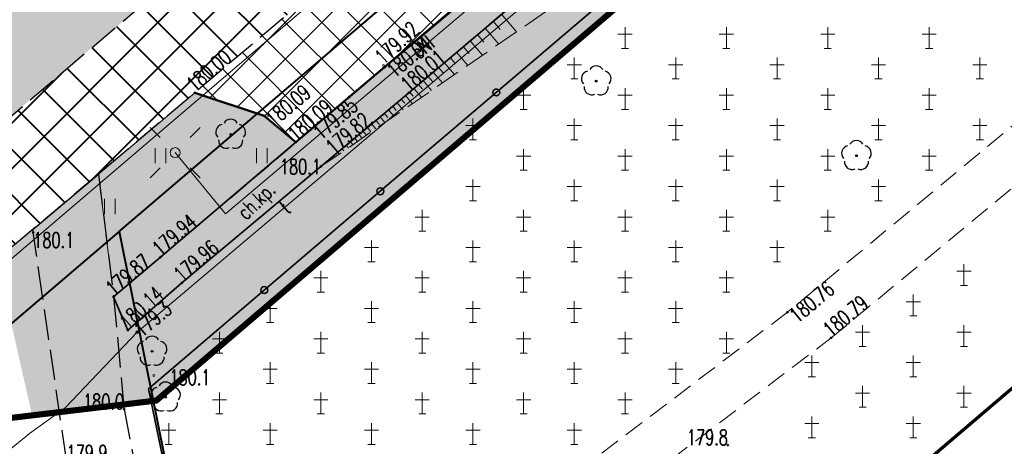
# Model space of a CAD drawing. Header units: metres. Extents: x 7429064 to 7430889, y 5709479 to 5710355.
# Tile 16 of 56: x 7429404 to 7429453, y 5709756 to 5709777. Entities that reach past the tile are written whole.
import ezdxf
from ezdxf.enums import TextEntityAlignment as Align

# ---------------------------------------------------------------- set-up
doc = ezdxf.new("R2010")
doc.units = ezdxf.units.M
for name, pattern in [('1', [0]), ('2_BUBZ02', [1.75, 1.25, -0.5]), ('2_KTCR01', [1.5, 1, -0.5]), ('2_KTCR02', [1.5, 1, -0.5]), ('2_KTJZ01', [2, 1.5, -0.5]), ('2_KTKR01', [0]), ('2_KTPL01', [2, 1.5, -0.5]), ('2_PTCM', [1.5, 1, -0.5]), ('2_PTTU', [1.5, 1, -0.5]), ('3_1', [0]), ('3_14', [1, -1]), ('3_BUBZ02', [1.75, 1.25, -0.5]), ('3_BUBZ02G', [1.75, 1.25, -0.5]), ('3_KTCR01', [1.5, 1, -0.5]), ('3_KTCR02', [1.5, 1, -0.5]), ('3_KTJZ01', [2, 1.5, -0.5]), ('3_KTKR01', [0]), ('3_KTPL01', [2, 1.5, -0.5]), ('3_PTCM', [1.5, 1, -0.5]), ('3_PTTU', [1.5, 1, -0.5]), ('4_SUOP03_17', [0]), ('4_SUPE_01', [0]), ('4_SUPT_01', [0]), ('4_SUPW_01', [0]), ('7_1', [0]), ('7_SUOP03_07', [0]), ('7_SUPE_01', [0]), ('7_SUPT_01', [0]), ('7_SUPW_01', [0]), ('DASHDOT2', [0.5, 0.25, -0.125, 0, -0.125]), ('HIDDEN', [0.375, 0.25, -0.125])]:
    doc.linetypes.add(name, pattern=pattern)
doc.layers.add('_1_X-REFY', color=7, linetype='Continuous')
for name, color, linetype, lineweight in [('_aJEZDNIA_KOSTKA_KAM', 134, 'Continuous', 40), ('_aKRAW_BET_KAM', 1, 'Continuous', 50), ('_aOBRZ_BET_KAM', 86, 'Continuous', 35), ('_aZIELENIEC_USUŃ', 3, 'DASHDOT2', 20), ('_D_7_TEREN NIEZBEDNY DLA OB_BUD', 252, 'HIDDEN', 50), ('BUBZ_L_1', 252, '2_BUBZ02', 18), ('KTCR_E_T_1', 252, 'Continuous', 15), ('KTCR_L_0', 252, '2_KTCR01', 18), ('KTCR_L_1', 252, '2_KTCR02', 30), ('KTJZ_L_0', 252, '2_KTJZ01', 30), ('KTKR_L_0', 252, '2_KTKR01', 30), ('KTOK_L_4', 252, 'Continuous', 35), ('KTPL_L_0', 252, '2_KTPL01', 30), ('OBOP_T_1', 82, 'Continuous', 30), ('PTCM_L_0', 252, '2_PTCM', 18), ('PTTU_L_2', 252, '2_PTTU', 18), ('RTPW_T_0', 252, 'Continuous', 15), ('RTPW_T_1', 252, 'Continuous', 15), ('SUOT_L_1', 252, '4_SUOP03_17', 35), ('SUPE_E_T_3', 252, 'Continuous', 15), ('SUPE_L_3', 252, '4_SUPE_01', 18), ('SUPT_E_T_0', 252, 'Continuous', 15), ('SUPT_L_0', 252, '4_SUPT_01', 18), ('SUPW_L_0', 252, '4_SUPW_01', 18), ('SUSM_T_0', 252, 'Continuous', 18), ('SUTT_T_0', 252, 'Continuous', 18), ('zakres', 252, 'Continuous', 70)]:
    doc.layers.add(name, color=color, linetype=linetype, lineweight=lineweight)
doc.layers.add('DZIALKA_L_0', color=7, linetype='1', lineweight=40, true_color=0x008000)
doc.layers.add('jezdnia_naw_bitum', color=7, linetype='Continuous', lineweight=0, true_color=0x3e70ef)
doc.styles.get("Standard").update_dxf_attribs({"font": 'simplex.shx'})
pattern_1 = [(44.999999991, (0, 0), (0.848528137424, -1.33e-10), [0.5, -0.7]), (44.999999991, (0.21213, -3e-11), (0.848528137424, -1.33e-10), [0.2, -1]), (44.999999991, (3e-11, 0.21213), (0.848528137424, -1.33e-10), [0.2, -1])]

# ---------------------------------------------------------------- blocks, each defined once
blk = doc.blocks.new('3_OBOP02_01')
at = {"linetype": 'Continuous'}
blk.add_circle((0, 0), 0.045, dxfattribs=at)
for centre, start, end in [((0, 0.375), 30.1401, 149.8599), ((-0.357, 0.116), 102.1445, 221.86), ((0.357, 0.116), 318.14, 77.8555), ((-0.22, -0.303), 174.1482, 293.8542), ((0.22, -0.303), 246.1458, 5.8518)]:
    blk.add_arc(centre, 0.375, start, end, dxfattribs=at)
blk = doc.blocks.new('3_PTCM01')
at = {"linetype": 'Continuous'}
for p, q in [((0, 0.525), (0, -0.525)), ((0.35, 0.175), (-0.35, 0.175)), ((-0.175, -0.525), (0.175, -0.525))]:
    blk.add_line(p, q, dxfattribs=at)
blk = doc.blocks.new('3_PTTU04')
at = {"linetype": 'Continuous'}
for p, q in [((-0.2625, -0.375), (-0.2625, 0.375)), ((0.2625, -0.375), (0.2625, 0.375))]:
    blk.add_line(p, q, dxfattribs=at)
blk = doc.blocks.new('3_RTPW01')
at = {"linetype": 'Continuous'}
blk.add_circle((0, 0), 0.045, dxfattribs=at)
blk = doc.blocks.new('3_RTPW02')
at = {"linetype": 'Continuous'}
blk.add_circle((0, 0), 0.045, dxfattribs=at)
blk = doc.blocks.new('7_SUSM01')
at = {"linetype": 'Continuous'}
for p, q in [((-0.742, 0.742), (-1.237, 1.237)), ((0.742, 0.742), (1.237, 1.237)), ((-0.742, -0.742), (-1.237, -1.237)), ((0.742, -0.742), (1.237, -1.237))]:
    blk.add_line(p, q, dxfattribs=at)
blk.add_circle((0, 0), 0.245, dxfattribs=at)
blk = doc.blocks.new('7_SUPS01_07')
at = {"linetype": 'Continuous'}
blk.add_circle((0, 0), 0.0625, dxfattribs=at)
blk = doc.blocks.new('X-ref_MDCP_Szara')
at = {"layer": 'BUBZ_L_1', "linetype": '3_BUBZ02G'}
for p, q in [((7429423.16, 5709773.59), (7429431.63, 5709780.764)), ((7429418.83, 5709769.95), (7429423.16, 5709773.59))]:
    blk.add_line(p, q, dxfattribs=at)
at = {"layer": 'BUBZ_L_1', "linetype": '3_BUBZ02'}
blk.add_line((7429432.791, 5709779.565), (7429418.83, 5709769.95), dxfattribs=at)
at = {"layer": 'BUBZ_L_1', "linetype": '3_1'}
for p, q in [((7429427.736, 5709777.466), (7429428.475, 5709776.593)), ((7429427.32, 5709777.114), (7429427.672, 5709776.698)), ((7429426.924, 5709776.779), (7429427.595, 5709775.987)), ((7429426.188, 5709776.155), (7429426.796, 5709775.437)), ((7429426.547, 5709776.459), (7429426.867, 5709776.082)), ((7429425.52, 5709775.589), (7429426.072, 5709774.938)), ((7429425.846, 5709775.865), (7429426.136, 5709775.523)), ((7429424.915, 5709775.076), (7429425.415, 5709774.485)), ((7429425.21, 5709775.327), (7429425.473, 5709775.016)), ((7429424.365, 5709774.611), (7429424.819, 5709774.075)), ((7429424.633, 5709774.838), (7429424.872, 5709774.557)), ((7429423.867, 5709774.189), (7429424.279, 5709773.703)), ((7429424.11, 5709774.395), (7429424.326, 5709774.14)), ((7429423.205, 5709773.628), (7429423.383, 5709773.418)), ((7429423.415, 5709773.806), (7429423.789, 5709773.365)), ((7429423.636, 5709773.993), (7429423.832, 5709773.761)), ((7429422.58, 5709773.103), (7429422.884, 5709772.742)), ((7429422.789, 5709773.278), (7429422.964, 5709773.069)), ((7429422.997, 5709773.453), (7429423.334, 5709773.052)), ((7429422.164, 5709772.752), (7429422.433, 5709772.432)), ((7429422.372, 5709772.927), (7429422.547, 5709772.719)), ((7429421.539, 5709772.227), (7429421.714, 5709772.019)), ((7429421.747, 5709772.402), (7429421.983, 5709772.121)), ((7429421.955, 5709772.577), (7429422.13, 5709772.369)), ((7429420.913, 5709771.701), (7429421.082, 5709771.501)), ((7429421.122, 5709771.877), (7429421.297, 5709771.668)), ((7429421.33, 5709772.052), (7429421.532, 5709771.811)), ((7429420.288, 5709771.176), (7429420.406, 5709771.036)), ((7429420.497, 5709771.351), (7429420.632, 5709771.191)), ((7429420.705, 5709771.526), (7429420.857, 5709771.346)), ((7429419.663, 5709770.651), (7429419.731, 5709770.57)), ((7429419.872, 5709770.826), (7429419.956, 5709770.726)), ((7429420.08, 5709771.001), (7429420.181, 5709770.881)), ((7429419.247, 5709770.3), (7429419.28, 5709770.26)), ((7429419.455, 5709770.475), (7429419.506, 5709770.415)), ((7429419.038, 5709770.125), (7429419.055, 5709770.105))]:
    blk.add_line(p, q, dxfattribs=at)
blk.add_point((7429418.83, 5709769.95), dxfattribs=at)
at = {"layer": 'DZIALKA_L_0', "linetype": '1'}
for q in [(7429668.8, 5709988.15), (7429315.02, 5709686.81), (7429416.633, 5709728.121)]:
    blk.add_line((7429408.88, 5709766.76), q, dxfattribs=at)
at = {"layer": 'KTCR_L_0', "linetype": '3_KTCR01'}
for p, q in [((7429455.94, 5709774.45), (7429441.84, 5709762.78)), ((7429443.99, 5709761.51), (7429457.42, 5709772.61)), ((7429441.84, 5709762.78), (7429414.09, 5709741.74)), ((7429414.6, 5709739.19), (7429443.99, 5709761.51))]:
    blk.add_line(p, q, dxfattribs=at)
at = {"layer": 'KTCR_L_1', "linetype": '3_KTCR02'}
for p, q in [((7429421.98, 5709774.85), (7429429.599, 5709781.272)), ((7429423.16, 5709773.59), (7429431.63, 5709780.764)), ((7429420.237, 5709773.392), (7429421.98, 5709774.85)), ((7429418.83, 5709769.95), (7429423.16, 5709773.59)), ((7429417.599, 5709771.149), (7429420.237, 5709773.392)), ((7429410.914, 5709765.491), (7429417.599, 5709771.149)), ((7429418.83, 5709769.95), (7429411.976, 5709764.222)), ((7429408.606, 5709763.539), (7429410.914, 5709765.491)), ((7429411.976, 5709764.222), (7429409.308, 5709761.899)), ((7429409.308, 5709761.899), (7429408.606, 5709763.539))]:
    blk.add_line(p, q, dxfattribs=at)
at = {"layer": 'KTJZ_L_0', "linetype": '3_KTJZ01'}
for p, q in [((7429392.27, 5709762.91), (7429414.99, 5709782.12)), ((7429418.51, 5709778.57), (7429395.23, 5709758.92)), ((7429407.86, 5709769.58), (7429408.606, 5709763.539)), ((7429404.804, 5709765.6), (7429404.622, 5709766.847)), ((7429405.105, 5709763.544), (7429404.804, 5709765.6)), ((7429406.284, 5709755.486), (7429405.105, 5709763.544)), ((7429408.606, 5709763.539), (7429409.122, 5709757.999)), ((7429409.122, 5709757.999), (7429410.623, 5709750.18))]:
    blk.add_line(p, q, dxfattribs=at)
at = {"layer": 'KTJZ_L_0', "linetype": '3_14'}
blk.add_line((7429404.622, 5709766.847), (7429407.86, 5709769.58), dxfattribs=at)
at = {"layer": 'KTKR_L_0', "linetype": '3_KTKR01'}
for p, q in [((7429421.98, 5709774.85), (7429429.599, 5709781.272)), ((7429420.237, 5709773.392), (7429421.98, 5709774.85)), ((7429416.027, 5709772.447), (7429412.686, 5709773.564)), ((7429417.599, 5709771.149), (7429420.237, 5709773.392)), ((7429417.599, 5709771.149), (7429416.027, 5709772.447)), ((7429410.914, 5709765.491), (7429417.599, 5709771.149)), ((7429408.606, 5709763.539), (7429410.914, 5709765.491))]:
    blk.add_line(p, q, dxfattribs=at)
at = {"layer": 'KTOK_L_4'}
for p, q in [((7429427.474, 5709773.604), (7429433.192, 5709778.472)), ((7429421.756, 5709768.736), (7429427.474, 5709773.604)), ((7429416.038, 5709763.868), (7429421.756, 5709768.736)), ((7429410.32, 5709759), (7429416.038, 5709763.868)), ((7429412.16, 5709750.195), (7429410.32, 5709759))]:
    blk.add_line(p, q, dxfattribs=at)
for centre in [(7429427.474, 5709773.604), (7429421.756, 5709768.736), (7429416.038, 5709763.868)]:
    blk.add_circle(centre, 0.17, dxfattribs=at)
at = {"layer": 'KTPL_L_0', "linetype": '3_KTPL01'}
for p, q in [((7429421.98, 5709774.85), (7429429.599, 5709781.272)), ((7429418.51, 5709778.57), (7429412.609, 5709773.589)), ((7429420.237, 5709773.392), (7429421.98, 5709774.85)), ((7429412.609, 5709773.589), (7429416.027, 5709772.447)), ((7429417.599, 5709771.149), (7429420.237, 5709773.392)), ((7429416.027, 5709772.447), (7429417.599, 5709771.149))]:
    blk.add_line(p, q, dxfattribs=at)
at = {"layer": 'PTCM_L_0', "linetype": '3_PTCM'}
for p, q in [((7429410.32, 5709759), (7429438.91, 5709783.34)), ((7429455.94, 5709774.45), (7429441.84, 5709762.78)), ((7429443.99, 5709761.51), (7429457.42, 5709772.61)), ((7429441.84, 5709762.78), (7429414.09, 5709741.74)), ((7429414.6, 5709739.19), (7429443.99, 5709761.51)), ((7429414.09, 5709741.74), (7429410.32, 5709759))]:
    blk.add_line(p, q, dxfattribs=at)
at = {"layer": 'PTTU_L_2', "linetype": '3_14'}
blk.add_line((7429412.609, 5709773.589), (7429407.86, 5709769.58), dxfattribs=at)
at = {"layer": 'PTTU_L_2', "linetype": '3_PTTU'}
for p, q in [((7429416.027, 5709772.447), (7429412.609, 5709773.589)), ((7429417.599, 5709771.149), (7429416.027, 5709772.447)), ((7429417.599, 5709771.149), (7429410.914, 5709765.491)), ((7429407.86, 5709769.58), (7429408.606, 5709763.539)), ((7429410.914, 5709765.491), (7429408.606, 5709763.539))]:
    blk.add_line(p, q, dxfattribs=at)
at = {"layer": 'SUOT_L_1', "linetype": '7_SUOP03_07'}
blk.add_line((7429406.21, 5709758.07), (7429409.76, 5709761.79), dxfattribs=at)
at = {"layer": 'SUOT_L_1', "linetype": '7_1'}
blk.add_line((7429406.21, 5709758.07), (7429409.76, 5709761.79), dxfattribs=at)
at = {"layer": 'SUPE_L_3', "linetype": '7_SUPE_01'}
for p, q in [((7429414.13, 5709767.63), (7429446.29, 5709794.79)), ((7429411.64, 5709770.64), (7429414.13, 5709767.63))]:
    blk.add_line(p, q, dxfattribs=at)
at = {"layer": 'SUPT_L_0', "linetype": '7_SUPT_01'}
for p, q in [((7429409.76, 5709761.79), (7429444.55, 5709791.2)), ((7429406.21, 5709758.07), (7429409.76, 5709761.79)), ((7429404.46, 5709756.8), (7429406.21, 5709758.07)), ((7429372.6, 5709731.07), (7429404.46, 5709756.8))]:
    blk.add_line(p, q, dxfattribs=at)
at = {"layer": 'SUPW_L_0', "linetype": '7_SUPW_01'}
blk.add_line((7429369.46, 5709736.3), (7429593.18, 5709927.23), dxfattribs=at)
at = {"layer": 'SUPW_L_0', "linetype": '7_1'}
blk.add_line((7429369.46, 5709736.3), (7429593.18, 5709927.23), dxfattribs=at)
at = {"layer": 'zakres', "linetype": 'Continuous', "lineweight": 70, "flags": 128}
blk.add_lwpolyline([(7429664.145, 5709938.943), (7429404.226, 5709717.554)], dxfattribs=at)
at = {"layer": 'OBOP_T_1'}
for p in [(7429432.407, 5709774.165), (7429414.378, 5709771.535), (7429445.237, 5709770.487), (7429410.502, 5709760.85), (7429411.17, 5709758.59)]:
    blk.add_blockref('3_OBOP02_01', p, dxfattribs=at)
at = {"layer": 'PTCM_L_0'}
for p in [(7429433.825, 5709776.293), (7429438.825, 5709776.293), (7429443.825, 5709776.293), (7429448.825, 5709776.293), (7429431.325, 5709774.793), (7429436.325, 5709774.793), (7429441.325, 5709774.793), (7429446.325, 5709774.793), (7429451.325, 5709774.793), (7429428.825, 5709773.293), (7429433.825, 5709773.293), (7429438.825, 5709773.293), (7429443.825, 5709773.293), (7429448.825, 5709773.293), (7429426.325, 5709771.793), (7429431.325, 5709771.793), (7429436.325, 5709771.793), (7429441.325, 5709771.793), (7429446.325, 5709771.793), (7429451.325, 5709771.793), (7429428.825, 5709770.293), (7429433.825, 5709770.293), (7429438.825, 5709770.293), (7429443.825, 5709770.293), (7429448.825, 5709770.293), (7429426.325, 5709768.793), (7429431.325, 5709768.793), (7429436.325, 5709768.793), (7429441.325, 5709768.793), (7429446.325, 5709768.793), (7429423.825, 5709767.293), (7429428.825, 5709767.293), (7429433.825, 5709767.293), (7429438.825, 5709767.293), (7429443.825, 5709767.293), (7429421.325, 5709765.793), (7429426.325, 5709765.793), (7429431.325, 5709765.793), (7429436.325, 5709765.793), (7429441.325, 5709765.793), (7429450.54, 5709764.62), (7429418.825, 5709764.293), (7429423.825, 5709764.293), (7429428.825, 5709764.293), (7429433.825, 5709764.293), (7429438.825, 5709764.293), (7429448.04, 5709763.12), (7429416.325, 5709762.793), (7429421.325, 5709762.793), (7429426.325, 5709762.793), (7429431.325, 5709762.793), (7429436.325, 5709762.793), (7429445.54, 5709761.62), (7429450.54, 5709761.62), (7429413.825, 5709761.293), (7429418.825, 5709761.293), (7429423.825, 5709761.293), (7429428.825, 5709761.293), (7429433.825, 5709761.293), (7429438.825, 5709761.293), (7429443.04, 5709760.12), (7429448.04, 5709760.12), (7429416.325, 5709759.793), (7429421.325, 5709759.793), (7429426.325, 5709759.793), (7429431.325, 5709759.793), (7429436.325, 5709759.793), (7429445.54, 5709758.62), (7429450.54, 5709758.62), (7429413.825, 5709758.293), (7429418.825, 5709758.293), (7429423.825, 5709758.293), (7429428.825, 5709758.293), (7429433.825, 5709758.293), (7429443.04, 5709757.12), (7429448.04, 5709757.12), (7429411.325, 5709756.793), (7429416.325, 5709756.793), (7429421.325, 5709756.793), (7429426.325, 5709756.793), (7429431.325, 5709756.793)]:
    blk.add_blockref('3_PTCM01', p, dxfattribs=at)
at = {"layer": 'PTTU_L_2'}
for p in [(7429410.914, 5709770.491), (7429415.914, 5709770.491), (7429408.414, 5709767.991)]:
    blk.add_blockref('3_PTTU04', p, dxfattribs=at)
at = {"layer": 'RTPW_T_0'}
for p in [(7429418.83, 5709769.95), (7429404.642, 5709766.705), (7429410.593, 5709759.659), (7429409.122, 5709757.999), (7429438.902, 5709756.234)]:
    blk.add_blockref('3_RTPW01', p, dxfattribs=at)
at = {"layer": 'RTPW_T_1'}
for p in [(7429421.92, 5709774.93), (7429421.98, 5709774.85), (7429412.609, 5709773.589), (7429423.16, 5709773.59), (7429420.237, 5709773.392), (7429416.027, 5709772.447), (7429421.358, 5709772.103), (7429417.599, 5709771.149), (7429410.914, 5709765.491), (7429411.976, 5709764.222), (7429408.606, 5709763.539), (7429441.84, 5709762.78), (7429409.308, 5709761.899), (7429443.99, 5709761.51)]:
    blk.add_blockref('3_RTPW02', p, dxfattribs=at)
at = {"layer": 'SUSM_T_0'}
blk.add_blockref('7_SUSM01', (7429411.64, 5709770.64), dxfattribs=at)
at = {"layer": 'SUTT_T_0'}
blk.add_blockref('7_SUPS01_07', (7429409.76, 5709761.79), dxfattribs=at)
at = {"layer": 'KTCR_E_T_1', "width": 0.7}
blk.add_text('ch.kp.', height=0.75, rotation=43.8983, dxfattribs=at).set_placement((7429415.725, 5709768.184), align=Align.MIDDLE)
at = {"layer": 'RTPW_T_0', "width": 0.7}
blk.add_text('180.1', height=0.75, dxfattribs=at).set_placement((7429418.83, 5709769.95), align=Align.MIDDLE_RIGHT)
blk.add_text('180.1', height=0.75, dxfattribs=at).set_placement((7429404.642, 5709766.705), align=Align.TOP_LEFT)
for s, p in [('180.1', (7429411.355, 5709759.192)), ('179.9', (7429406.284, 5709755.486))]:
    blk.add_text(s, height=0.75, dxfattribs=at).set_placement(p)
for s, p in [('180.0', (7429409.122, 5709757.999)), ('179.8', (7429438.902, 5709756.234))]:
    blk.add_text(s, height=0.75, dxfattribs=at).set_placement(p, align=Align.RIGHT)
at = {"layer": 'RTPW_T_1', "width": 0.7}
for s, rotation, p in [('179.92', 42.8759, (7429421.92, 5709774.93)), ('180.00', 40.7509, (7429412.609, 5709773.589)), ('180.01', 40.2665, (7429423.16, 5709773.59)), ('180.09', 40.5601, (7429417.599, 5709771.149)), ('179.94', 40.782, (7429410.914, 5709765.491)), ('179.96', 40.4204, (7429411.976, 5709764.222)), ('179.87', 40.0095, (7429408.606, 5709763.539)), ('180.14', 42.0896, (7429409.308, 5709761.899)), ('180.79', 39.574, (7429443.99, 5709761.51))]:
    blk.add_text(s, height=0.75, rotation=rotation, dxfattribs=at).set_placement(p)
for s, rotation, p in [('180.04', 40.1282, (7429421.98, 5709774.85)), ('180.09', 40.2154, (7429416.027, 5709772.447)), ('180.76', 39.6132, (7429441.84, 5709762.78))]:
    blk.add_text(s, height=0.75, rotation=rotation, dxfattribs=at).set_placement(p, align=Align.TOP_LEFT)
blk.add_text('179.85', height=0.75, rotation=40.3744, dxfattribs=at).set_placement((7429420.237, 5709773.392), align=Align.TOP_RIGHT)
blk.add_text('179.82', height=0.75, rotation=40.4183, dxfattribs=at).set_placement((7429421.358, 5709772.103), align=Align.RIGHT)
at = {"layer": 'SUPE_E_T_3', "width": 0.7}
blk.add_text('eNI', height=0.75, rotation=40.182, dxfattribs=at).set_placement((7429423.844, 5709775.834), align=Align.MIDDLE)
at = {"layer": 'SUPT_E_T_0', "width": 0.7}
blk.add_text('t', height=0.75, rotation=40.2098, dxfattribs=at).set_placement((7429417.043, 5709767.947), align=Align.MIDDLE)
at = {"layer": 'SUTT_T_0', "width": 0.7}
blk.add_text('179.3', height=0.75, rotation=40.2098, dxfattribs=at).set_placement((7429409.76, 5709761.79), align=Align.MIDDLE_LEFT)

msp = doc.modelspace()

# ---------------------------------------------------------------- hatches: boundary and pattern name
at = {"layer": '_aJEZDNIA_KOSTKA_KAM'}
h = msp.add_hatch(dxfattribs=at)
h.set_pattern_fill('ANSI37', color=256, scale=0.5, angle=-9e-09)
edge = h.paths.add_edge_path()
edge.add_line((7429592.12, 5709927), (7429593.825, 5709925.937))
edge.add_line((7429593.825, 5709925.937), (7429594.34, 5709927.29))
edge.add_line((7429594.34, 5709927.29), (7429610.886, 5709939.265))
edge.add_line((7429610.886, 5709939.265), (7429620.051, 5709947.154))
edge.add_arc((7429623.066, 5709942.915), 5.202, 26.0589, 125.4175, ccw=False)
edge.add_line((7429627.739, 5709945.2), (7429628.733, 5709938.415))
edge.add_line((7429628.733, 5709938.415), (7429636.11, 5709939.696))
edge.add_line((7429636.11, 5709939.696), (7429632.644, 5709954.416))
edge.add_arc((7429636.936, 5709955.134), 4.352, 122.6253, 189.497, ccw=False)
edge.add_line((7429634.59, 5709958.8), (7429657.03, 5709978.125))
edge.add_arc((7429664.589, 5709978.879), 7.597, 132.9382, 185.6994, ccw=False)
edge.add_line((7429659.414, 5709984.441), (7429669.51, 5709993.15))
edge.add_line((7429669.51, 5709993.15), (7429691.93, 5710012.33))
edge.add_line((7429691.93, 5710012.33), (7429715.16, 5710032.17))
edge.add_line((7429715.16, 5710032.17), (7429737.95, 5710051.59))
edge.add_line((7429737.95, 5710051.59), (7429760.82, 5710071.04))
edge.add_line((7429760.82, 5710071.04), (7429783.6, 5710090.37))
edge.add_line((7429783.6, 5710090.37), (7429806.63, 5710109.92))
edge.add_line((7429806.63, 5710109.92), (7429826.56, 5710126.88))
edge.add_line((7429826.56, 5710126.88), (7429828.56, 5710128.54))
edge.add_line((7429828.56, 5710128.54), (7429836.26, 5710135.25))
edge.add_line((7429836.26, 5710135.25), (7429850.12, 5710146.752))
edge.add_line((7429850.12, 5710146.752), (7429846.156, 5710151.524))
edge.add_line((7429846.156, 5710151.524), (7429845.61, 5710151.08))
edge.add_line((7429845.61, 5710151.08), (7429825.38, 5710133.7))
edge.add_line((7429825.38, 5710133.7), (7429802.62, 5710114.32))
edge.add_line((7429802.62, 5710114.32), (7429779.71, 5710094.98))
edge.add_line((7429779.71, 5710094.98), (7429756.74, 5710075.42))
edge.add_line((7429756.74, 5710075.42), (7429734.06, 5710056.12))
edge.add_line((7429734.06, 5710056.12), (7429710.93, 5710036.44))
edge.add_line((7429710.93, 5710036.44), (7429687.8, 5710017.54))
edge.add_line((7429687.8, 5710017.54), (7429686.917, 5710016.762))
edge.add_line((7429686.917, 5710016.762), (7429665.37, 5709997.77))
edge.add_line((7429665.37, 5709997.77), (7429642.8, 5709977.93))
edge.add_line((7429642.8, 5709977.93), (7429619.9, 5709958.3))
edge.add_line((7429619.9, 5709958.3), (7429597.29, 5709938.53))
edge.add_line((7429597.29, 5709938.53), (7429574.65, 5709918.88))
edge.add_line((7429574.65, 5709918.88), (7429552.03, 5709899.39))
edge.add_line((7429552.03, 5709899.39), (7429529.05, 5709879.87))
edge.add_line((7429529.05, 5709879.87), (7429506.56, 5709860.17))
edge.add_line((7429506.56, 5709860.17), (7429483.74, 5709840.87))
edge.add_line((7429483.74, 5709840.87), (7429460.73, 5709821.22))
edge.add_line((7429460.73, 5709821.22), (7429437.99, 5709801.8))
edge.add_line((7429437.99, 5709801.8), (7429414.99, 5709782.12))
edge.add_line((7429414.99, 5709782.12), (7429392.27, 5709762.91))
edge.add_line((7429392.27, 5709762.91), (7429369.53, 5709743.52))
edge.add_line((7429369.53, 5709743.52), (7429346.53, 5709723.92))
edge.add_line((7429346.53, 5709723.92), (7429323.43, 5709704.88))
edge.add_line((7429323.43, 5709704.88), (7429311.67, 5709696.57))
edge.add_line((7429311.67, 5709696.57), (7429298.95, 5709689.48))
edge.add_line((7429298.95, 5709689.48), (7429285.66, 5709683.98))
edge.add_line((7429285.66, 5709683.98), (7429272.11, 5709678.71))
edge.add_line((7429272.11, 5709678.71), (7429244.04, 5709668.13))
edge.add_line((7429244.04, 5709668.13), (7429240.334, 5709666.768))
edge.add_line((7429240.334, 5709666.768), (7429242.159, 5709661.926))
edge.add_line((7429242.159, 5709661.926), (7429245.41, 5709663.13))
edge.add_line((7429245.41, 5709663.13), (7429273.94, 5709673.32))
edge.add_line((7429273.94, 5709673.32), (7429288.64, 5709678.65))
edge.add_line((7429288.64, 5709678.65), (7429301.05, 5709684.05))
edge.add_line((7429301.05, 5709684.05), (7429314.78, 5709691.65))
edge.add_line((7429314.78, 5709691.65), (7429327.24, 5709700.43))
edge.add_line((7429327.24, 5709700.43), (7429350.04, 5709719.88))
edge.add_line((7429350.04, 5709719.88), (7429372.8, 5709739.82))
edge.add_line((7429372.8, 5709739.82), (7429395.23, 5709758.92))
edge.add_line((7429395.23, 5709758.92), (7429418.51, 5709778.57))
edge.add_line((7429418.51, 5709778.57), (7429441.05, 5709797.87))
edge.add_line((7429441.05, 5709797.87), (7429463.98, 5709817.21))
edge.add_line((7429463.98, 5709817.21), (7429487.22, 5709837.17))
edge.add_line((7429487.22, 5709837.17), (7429509.69, 5709856.19))
edge.add_line((7429509.69, 5709856.19), (7429532.61, 5709875.86))
edge.add_line((7429532.61, 5709875.86), (7429555.27, 5709895.38))
edge.add_line((7429555.27, 5709895.38), (7429578.03, 5709914.93))
edge.add_line((7429578.03, 5709914.93), (7429592.12, 5709927))
at = {"layer": '_aOBRZ_BET_KAM'}
h = msp.add_hatch(dxfattribs=at)
h.set_pattern_fill('SQUARE', color=256, scale=0.2, angle=45)
h.set_pattern_definition([(45, (0, 0), (-0.449012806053, 0.449012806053), [0.635, -0.635]), (135, (0, 0), (-0.449012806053, -0.449012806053), [0.635, -0.635])])
h.paths.add_polyline_path([(7429627.739, 5709945.2, 0.462905), (7429620.051, 5709947.154), (7429610.852, 5709939.236), (7429601.99, 5709932.78), (7429594.34, 5709927.29, 0.200388), (7429593.81, 5709926.3, 0.231569), (7429594.297, 5709925.062), (7429596.16, 5709923.08), (7429582.04, 5709911.09), (7429579.99, 5709909.35), (7429566.34, 5709897.65), (7429564.3, 5709895.97), (7429554.24, 5709887.33), (7429547.82, 5709881.85), (7429536.08, 5709871.83), (7429534.334, 5709870.46), (7429532.236, 5709868.677), (7429532.126, 5709868.477), (7429512.65, 5709851.89), (7429507.646, 5709847.74), (7429506.45, 5709846.58), (7429504.4, 5709844.89), (7429498.403, 5709839.76), (7429490.7, 5709833.22), (7429478.499, 5709823.007), (7429476.371, 5709821.165), (7429476.071, 5709820.834), (7429466.869, 5709813.004), (7429460.804, 5709807.947), (7429457.646, 5709805.134), (7429448.314, 5709797.133), (7429447.305, 5709796.412), (7429445.126, 5709794.57), (7429443.95, 5709793.46), (7429417.599, 5709771.149), (7429410.914, 5709765.491), (7429408.606, 5709763.539), (7429409.308, 5709761.899), (7429411.976, 5709764.222), (7429418.83, 5709769.95), (7429421.341, 5709772.061), (7429423.16, 5709773.59), (7429430.705, 5709779.981), (7429431.63, 5709780.764), (7429440.154, 5709787.975), (7429447.897, 5709794.573), (7429449.346, 5709795.813), (7429458.654, 5709803.779), (7429475.944, 5709818.444), (7429477.183, 5709819.516), (7429488.174, 5709828.838), (7429499.472, 5709838.456), (7429508.787, 5709846.461), (7429518.169, 5709854.371), (7429537.21, 5709870.45), (7429552.37, 5709883.47), (7429559.88, 5709889.87), (7429582.89, 5709909.51), (7429597.375, 5709921.87), (7429607.35, 5709930.37), (7429614.94, 5709934.85), (7429615.7, 5709934.67), (7429628.74, 5709938.37)])
h.paths.add_polyline_path([(7429610.8, 5709936.022), (7429603.28, 5709930.71), (7429598.519, 5709927.312, -0.227815), (7429595.499, 5709927.169), (7429602.37, 5709932.09), (7429611.469, 5709938.567, -0.357975)], flags=16)
at = {"layer": '_aZIELENIEC_USUŃ'}
h = msp.add_hatch(dxfattribs=at)
h.set_pattern_fill('GOST_GLASS', color=256, scale=0.1)
h.set_pattern_definition(pattern_1)
h.paths.add_polyline_path([(7429779.71, 5710094.98), (7429802.62, 5710114.32), (7429825.38, 5710133.7), (7429836.536, 5710143.285), (7429832.684, 5710147.769), (7429817.64, 5710135.042), (7429807.073, 5710127.15), (7429792.226, 5710114.589), (7429787.645, 5710110.714), (7429745.488, 5710075.049), (7429742.575, 5710070.751), (7429737.995, 5710066.875), (7429733.273, 5710064.715), (7429730.023, 5710061.965), (7429723.152, 5710056.152), (7429708.542, 5710043.792), (7429705.639, 5710039.504), (7429701.018, 5710035.675), (7429696.39, 5710033.394), (7429670.824, 5710011.513, -0.031099), (7429668.521, 5710009.778), (7429663.872, 5710006.708, -0.070723), (7429659.878, 5710004.816), (7429654.269, 5710003.075, 0.102047), (7429644.968, 5709997.939), (7429633.493, 5709988.118), (7429620.221, 5709969.446), (7429616.277, 5709964.828), (7429495.945, 5709861.84), (7429436.082, 5709811.047), (7429430.493, 5709806.304), (7429331.242, 5709722.09, -0.068145), (7429283.151, 5709691.432), (7429269.637, 5709685.612), (7429250.579, 5709677.924), (7429243.693, 5709669.592), (7429240.472, 5709666.819), (7429244.04, 5709668.13), (7429272.11, 5709678.71), (7429285.66, 5709683.98), (7429298.95, 5709689.48), (7429311.67, 5709696.57), (7429323.43, 5709704.88), (7429346.53, 5709723.92), (7429369.53, 5709743.52), (7429392.27, 5709762.91), (7429414.99, 5709782.12), (7429437.99, 5709801.8), (7429460.73, 5709821.22), (7429483.74, 5709840.87), (7429506.56, 5709860.17), (7429529.05, 5709879.87), (7429552.03, 5709899.39), (7429574.65, 5709918.88), (7429597.29, 5709938.53), (7429619.9, 5709958.3), (7429642.8, 5709977.93), (7429665.37, 5709997.77), (7429686.917, 5710016.762), (7429687.8, 5710017.54), (7429710.93, 5710036.44), (7429734.06, 5710056.12), (7429756.74, 5710075.42)])
h = msp.add_hatch(dxfattribs=at)
h.set_pattern_fill('GOST_GLASS', color=256, scale=0.1)
h.set_pattern_definition(pattern_1)
h.paths.add_polyline_path([(7429410.914, 5709765.491), (7429417.599, 5709771.149), (7429416.027, 5709772.447), (7429412.609, 5709773.589), (7429395.23, 5709758.92), (7429372.8, 5709739.82), (7429350.04, 5709719.88), (7429327.24, 5709700.43), (7429316.118, 5709692.592, 0.034138), (7429340.817, 5709710.805), (7429355.799, 5709723.517), (7429398.725, 5709759.94), (7429403.599, 5709762.049), (7429404.586, 5709757.695), (7429410.711, 5709758.425), (7429616.438, 5709933.991), (7429615.7, 5709934.67), (7429614.94, 5709934.85), (7429607.35, 5709930.37), (7429597.375, 5709921.87), (7429582.89, 5709909.51), (7429559.88, 5709889.87), (7429552.37, 5709883.47), (7429537.21, 5709870.45), (7429518.169, 5709854.371), (7429508.787, 5709846.461), (7429499.472, 5709838.456), (7429488.174, 5709828.838), (7429477.183, 5709819.516), (7429475.944, 5709818.444), (7429458.654, 5709803.779), (7429449.346, 5709795.813), (7429447.897, 5709794.573), (7429440.154, 5709787.975), (7429431.63, 5709780.764), (7429430.705, 5709779.981), (7429423.16, 5709773.59), (7429421.341, 5709772.061), (7429418.83, 5709769.95), (7429411.976, 5709764.222), (7429409.308, 5709761.899), (7429408.606, 5709763.539)], flags=17)
at = {"layer": 'jezdnia_naw_bitum'}
h = msp.add_hatch(dxfattribs=at)
h.set_pattern_fill('ANSI37', color=256, scale=0.4, angle=-9e-09)
h.paths.add_polyline_path([(7429504.4, 5709844.89), (7429502.44, 5709847.14), (7429502.21, 5709847.92, -0.588514), (7429504.5, 5709848.71), (7429506.45, 5709846.58), (7429507.646, 5709847.74), (7429512.65, 5709851.89), (7429532.126, 5709868.477), (7429532.236, 5709868.677), (7429530.403, 5709870.856), (7429530.171, 5709871.886), (7429530.611, 5709872.846), (7429531.506, 5709873.117), (7429532.381, 5709872.788), (7429534.334, 5709870.46), (7429536.08, 5709871.83), (7429547.82, 5709881.85), (7429545.94, 5709884.13, -0.149164), (7429545.721, 5709885.063, -0.149164), (7429546.06, 5709885.96), (7429550.249, 5709889.583, -0.36949), (7429552.19, 5709889.62), (7429554.24, 5709887.33), (7429564.3, 5709895.97), (7429562.36, 5709898.26, -0.177628), (7429562.165, 5709899.272, -0.414373), (7429563.551, 5709900.416, -0.185318), (7429564.37, 5709900.01), (7429566.34, 5709897.65), (7429579.99, 5709909.35), (7429578.08, 5709911.58), (7429577.737, 5709912.523), (7429578.152, 5709913.418), (7429579.079, 5709913.764), (7429579.99, 5709913.35), (7429582.04, 5709911.09), (7429596.16, 5709923.08), (7429594.141, 5709925.227, -0.13057), (7429593.824, 5709925.937), (7429592.12, 5709927), (7429578.03, 5709914.93), (7429555.27, 5709895.38), (7429532.61, 5709875.86), (7429509.69, 5709856.19), (7429487.22, 5709837.17), (7429463.98, 5709817.21), (7429441.05, 5709797.87), (7429418.51, 5709778.57), (7429412.609, 5709773.589), (7429416.027, 5709772.447), (7429417.599, 5709771.149), (7429443.95, 5709793.46), (7429445.126, 5709794.57), (7429443.264, 5709796.878), (7429443.04, 5709797.799), (7429443.439, 5709798.659), (7429444.402, 5709799.093), (7429445.402, 5709798.75), (7429447.305, 5709796.412), (7429448.314, 5709797.133), (7429457.646, 5709805.134), (7429460.804, 5709807.947), (7429466.869, 5709813.004), (7429476.071, 5709820.834), (7429476.371, 5709821.165), (7429474.488, 5709823.453), (7429474.224, 5709824.412), (7429474.75, 5709825.256), (7429475.668, 5709825.66), (7429476.587, 5709825.255), (7429478.499, 5709823.007), (7429490.7, 5709833.22), (7429498.403, 5709839.76)])

# ---------------------------------------------------------------- linework, layer by layer
at = {"layer": '_aKRAW_BET_KAM', "flags": 128}
msp.add_lwpolyline([(7429412.609, 5709773.589), (7429416.027, 5709772.447), (7429417.599, 5709771.149), (7429443.95, 5709793.46), (7429445.126, 5709794.57), (7429443.264, 5709796.878), (7429443.04, 5709797.799), (7429443.439, 5709798.659), (7429444.402, 5709799.093), (7429445.402, 5709798.75), (7429447.305, 5709796.412), (7429448.314, 5709797.133), (7429457.646, 5709805.134)], dxfattribs=at)
at = {"layer": '_aOBRZ_BET_KAM', "flags": 128}
msp.add_lwpolyline([(7429518.169, 5709854.371), (7429508.787, 5709846.461), (7429499.472, 5709838.456), (7429488.174, 5709828.838), (7429477.183, 5709819.516), (7429475.944, 5709818.444), (7429458.654, 5709803.779), (7429449.346, 5709795.813), (7429447.897, 5709794.573), (7429440.154, 5709787.975), (7429431.63, 5709780.764), (7429430.705, 5709779.981), (7429423.16, 5709773.59), (7429421.341, 5709772.061), (7429418.83, 5709769.95), (7429411.976, 5709764.222), (7429409.308, 5709761.899), (7429408.606, 5709763.539), (7429410.914, 5709765.491), (7429417.599, 5709771.149)], dxfattribs=at)
at = {"layer": '_D_7_TEREN NIEZBEDNY DLA OB_BUD', "ltscale": 10, "const_width": 0.3, "flags": 128}
msp.add_lwpolyline([(7429838.642, 5710133.498), (7429838.163, 5710130.983), (7429669.785, 5709988.07), (7429674.221, 5709982.833), (7429665.132, 5709974.906), (7429667.705, 5709971.871), (7429662.832, 5709967.707), (7429665.637, 5709964.494), (7429637.109, 5709939.516), (7429616.438, 5709933.991), (7429410.711, 5709758.425), (7429398.46, 5709756.965), (7429363.725, 5709727.377), (7429364.497, 5709726.485), (7429330.157, 5709696.304), (7429317.553, 5709687.475), (7429303.139, 5709679.24), (7429296.402, 5709677.454), (7429295.854, 5709678.755), (7429285.213, 5709675.171), (7429285.468, 5709665.629), (7429278.469, 5709665.47), (7429278.347, 5709670.061), (7429254.481, 5709660.887), (7429229.937, 5709651.368), (7429224.487, 5709665.833), (7429244.657, 5709675.131), (7429249.847, 5709679.192), (7429269.079, 5709686.95), (7429282.549, 5709692.752), (7429296.468, 5709699.803), (7429307.464, 5709706.348), (7429318.986, 5709714.248), (7429330.313, 5709723.204), (7429495.004, 5709862.943), (7429615.273, 5709965.877), (7429632.42, 5709989.108), (7429648.373, 5710002.762), (7429661.377, 5710006.8), (7429669.911, 5710012.64), (7429707.476, 5710044.593), (7429834.508, 5710152.316), (7429838.121, 5710158.939), (7429844.755, 5710193.28), (7429843.741, 5710206.48), (7429852.314, 5710203.598), (7429849.368, 5710188.375), (7429850.227, 5710185.684), (7429848.746, 5710185.163), (7429846.827, 5710175.247), (7429842.58, 5710153.283), (7429856.534, 5710164.104), (7429864.199, 5710154.59)], close=True, dxfattribs=at)

# ---------------------------------------------------------------- block references
at = {"layer": '_1_X-REFY'}
msp.add_blockref('X-ref_MDCP_Szara', (0, 0), dxfattribs=at)

doc.saveas('drawing.dxf')
